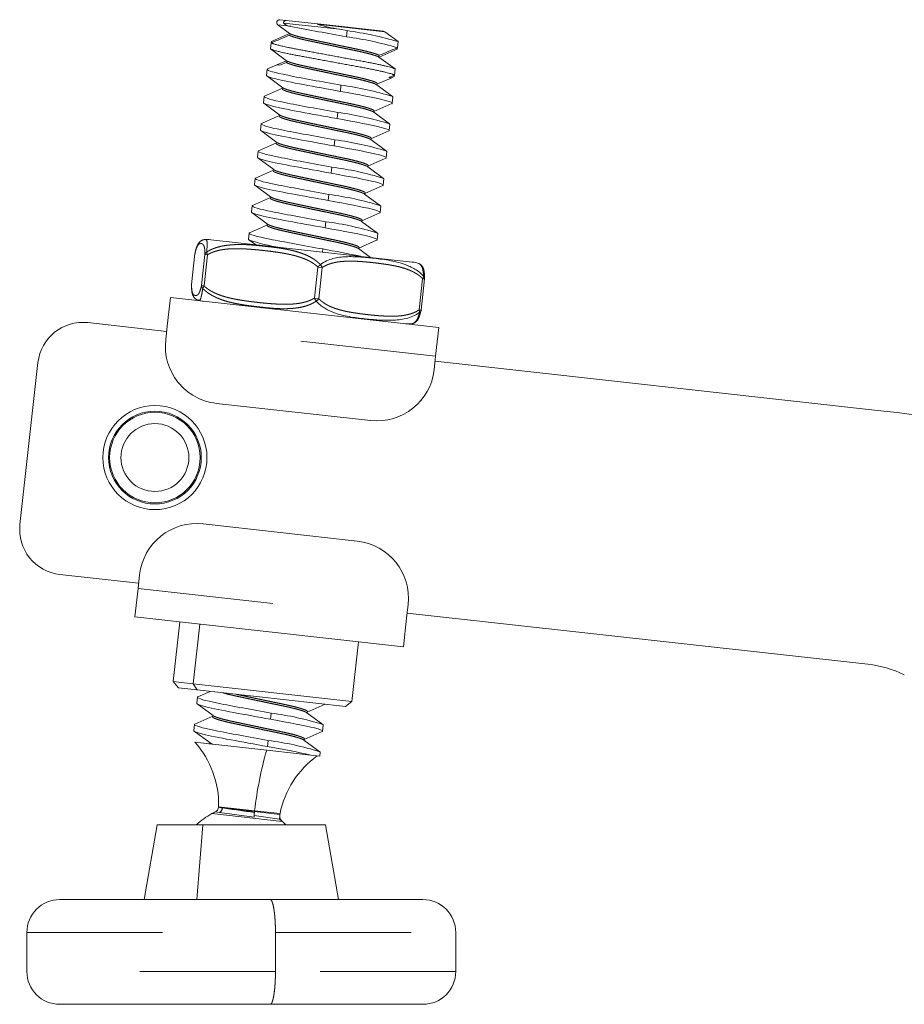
# Model space of a CAD drawing. Header units: millimetres. Extents: x 84 to 331, y 91 to 240.
# Tile 2 of 12: x 84 to 103, y 183 to 204. Entities that reach past the tile are written whole.
import ezdxf

# ---------------------------------------------------------------- set-up
doc = ezdxf.new("R2010")
doc.units = ezdxf.units.MM
doc.header["$MEASUREMENT"] = 0
doc.linetypes.add('DASHEDBIDOT', pattern=[12.4, 3, -3, 0.2, -3, 0.2, -3])
doc.layers.add('Layer0000', color=7, linetype='Continuous', lineweight=20)

msp = doc.modelspace()

# ---------------------------------------------------------------- linework, layer by layer
at = {"layer": 'Layer0000', "color": 7, "linetype": 'Continuous', "lineweight": 20}
for p, q in [((89.364, 204.4), (89.504, 204.384)), ((90.197, 204.307), (89.504, 204.384)), ((89.573, 204.097), (89.174, 203.921)), ((89.319, 204.286), (89.578, 204.094)), ((90.199, 204.307), (91.65, 204.146)), ((90.848, 204.159), (90.68, 204.19)), ((91.976, 203.915), (91.681, 204.133)), ((89.155, 203.753), (89.17, 203.888)), ((89.174, 203.921), (89.17, 203.888)), ((91.961, 203.78), (91.976, 203.915)), ((89.155, 203.754), (89.511, 203.49)), ((91.957, 203.748), (91.558, 203.571)), ((91.957, 203.747), (91.961, 203.78)), ((89.296, 203.401), (89.506, 203.494)), ((89.506, 203.451), (89.364, 203.394)), ((91.909, 203.312), (91.553, 203.575)), ((89.083, 203.305), (89.068, 203.17)), ((89.292, 203.402), (89.092, 203.313)), ((89.364, 203.394), (89.292, 203.402)), ((91.909, 203.312), (91.894, 203.177)), ((89.076, 203.158), (89.428, 202.897)), ((91.507, 202.973), (91.835, 203.119)), ((91.772, 203.126), (91.894, 203.177)), ((91.835, 203.119), (91.772, 203.126)), ((91.89, 203.144), (91.833, 203.119)), ((91.894, 203.177), (91.89, 203.143)), ((89.422, 202.885), (89.025, 202.71)), ((91.855, 202.701), (91.504, 202.961)), ((89.016, 202.701), (89.001, 202.566)), ((91.862, 202.69), (91.847, 202.556)), ((89.009, 202.554), (89.361, 202.294)), ((91.788, 202.098), (91.437, 202.358)), ((91.44, 202.37), (91.836, 202.546)), ((89.355, 202.282), (88.958, 202.107)), ((88.949, 202.098), (88.934, 201.963)), ((88.942, 201.951), (89.294, 201.69)), ((91.373, 201.767), (91.769, 201.942)), ((91.795, 202.087), (91.78, 201.952)), ((91.721, 201.494), (91.37, 201.754)), ((88.882, 201.495), (88.867, 201.36)), ((89.288, 201.679), (88.891, 201.503)), ((91.728, 201.484), (91.713, 201.349)), ((88.875, 201.348), (89.226, 201.087)), ((91.306, 201.164), (91.702, 201.339)), ((89.221, 201.075), (88.824, 200.9)), ((91.654, 200.891), (91.303, 201.151)), ((88.815, 200.891), (88.8, 200.756)), ((91.661, 200.88), (91.646, 200.746)), ((88.808, 200.744), (89.159, 200.484)), ((91.239, 200.56), (91.635, 200.736)), ((89.154, 200.472), (88.757, 200.297)), ((91.587, 200.288), (91.236, 200.548)), ((88.748, 200.288), (88.733, 200.153)), ((91.594, 200.277), (91.579, 200.142)), ((88.741, 200.141), (89.092, 199.881)), ((91.172, 199.957), (91.568, 200.132)), ((89.087, 199.869), (88.69, 199.693)), ((91.52, 199.684), (91.169, 199.944)), ((87.834, 199.539), (89.109, 199.397)), ((88.681, 199.685), (88.666, 199.55)), ((88.674, 199.538), (88.821, 199.429)), ((91.105, 199.354), (91.501, 199.529)), ((91.527, 199.674), (91.512, 199.539)), ((89.109, 199.397), (92.287, 199.044)), ((91.364, 199.147), (91.102, 199.341)), ((87.41, 198.547), (87.487, 199.236)), ((87.489, 199.248), (87.487, 199.236)), ((92.483, 197.984), (92.56, 198.673)), ((92.56, 198.673), (92.56, 198.684)), ((87.41, 198.547), (87.41, 198.536)), ((86.873, 197.627), (86.943, 198.258)), ((86.943, 198.258), (92.876, 197.599)), ((92.481, 197.972), (92.483, 197.984)), ((86.86, 197.513), (85.121, 197.706)), ((86.839, 197.324), (86.873, 197.627)), ((92.876, 197.599), (92.805, 196.968)), ((92.805, 196.968), (92.772, 196.665)), ((84.017, 196.822), (83.619, 193.244)), ((102.567, 195.767), (92.793, 196.853)), ((91.369, 195.543), (87.961, 195.922)), ((87.665, 193.257), (91.073, 192.879)), ((84.502, 192.14), (86.242, 191.947)), ((86.263, 192.135), (86.229, 191.833)), ((86.229, 191.833), (86.159, 191.201)), ((92.162, 191.173), (92.195, 191.476)), ((92.174, 191.288), (102.359, 190.156)), ((86.159, 191.201), (92.091, 190.542)), ((87.153, 191.091), (87.007, 189.775)), ((92.091, 190.542), (92.162, 191.173)), ((91.097, 190.653), (90.951, 189.337)), ((87.007, 189.775), (87.119, 189.635)), ((87.449, 189.726), (87.007, 189.775)), ((87.119, 189.635), (87.533, 189.589)), ((90.951, 189.337), (87.449, 189.726)), ((87.533, 189.589), (90.811, 189.225)), ((87.821, 189.557), (87.55, 189.437)), ((87.541, 189.429), (87.526, 189.294)), ((90.951, 189.337), (90.811, 189.225)), ((87.535, 189.282), (87.886, 189.021)), ((90.313, 188.825), (89.962, 189.085)), ((89.965, 189.097), (90.361, 189.273)), ((90.366, 189.274), (90.362, 189.272)), ((87.88, 189.009), (87.483, 188.834)), ((87.474, 188.825), (87.459, 188.69)), ((87.468, 188.678), (87.819, 188.418)), ((89.898, 188.494), (90.294, 188.67)), ((90.32, 188.814), (90.305, 188.68)), ((89.071, 188.257), (87.486, 188.433)), ((90.246, 188.222), (89.895, 188.482)), ((87.813, 188.406), (87.796, 188.398)), ((89.728, 188.184), (89.071, 188.257)), ((90.253, 188.211), (90.244, 188.126)), ((90.049, 188.148), (89.728, 188.184)), ((90.049, 188.148), (90.244, 188.126)), ((88.009, 187.007), (88.009, 186.999)), ((88.795, 186.811), (89.351, 186.734)), ((89.351, 186.734), (89.359, 186.803)), ((89.363, 186.84), (89.359, 186.803)), ((89.363, 186.84), (89.366, 186.856)), ((89.403, 186.693), (89.416, 186.682)), ((86.361, 184.955), (86.652, 186.606)), ((87.657, 186.606), (86.652, 186.606)), ((90.368, 186.606), (87.657, 186.606)), ((90.66, 184.955), (90.368, 186.606)), ((89.15, 184.955), (84.497, 184.955)), ((92.524, 184.955), (89.15, 184.955)), ((83.771, 184.229), (83.771, 183.368)), ((93.25, 184.229), (93.25, 183.368)), ((84.497, 182.642), (89.15, 182.642)), ((89.15, 182.642), (92.524, 182.642))]:
    msp.add_line(p, q, dxfattribs=at)
at = {"layer": 'Layer0000', "color": 251, "linetype": 'DASHEDBIDOT', "lineweight": 5, "true_color": 0x606060}
for p, q in [((90.68, 204.19), (89.442, 204.327)), ((89.604, 204.254), (89.319, 204.286)), ((90.19, 204.299), (91.681, 204.134)), ((90.833, 204.024), (90.848, 204.159)), ((90.713, 202.952), (90.699, 202.817)), ((90.646, 202.349), (90.631, 202.214)), ((90.579, 201.746), (90.564, 201.611)), ((90.512, 201.142), (90.497, 201.008)), ((90.445, 200.539), (90.43, 200.404)), ((90.378, 199.936), (90.363, 199.801)), ((90.311, 199.333), (90.304, 199.265)), ((87.487, 199.236), (87.41, 198.547)), ((87.489, 199.248), (87.487, 199.236)), ((87.631, 198.523), (87.708, 199.212)), ((87.763, 199.206), (87.687, 198.517)), ((87.708, 199.212), (87.763, 199.206)), ((90.126, 198.246), (90.202, 198.935)), ((90.299, 198.924), (90.202, 198.935)), ((90.299, 198.924), (90.223, 198.235)), ((92.441, 197.988), (92.518, 198.677)), ((92.56, 198.673), (92.518, 198.677)), ((87.41, 198.547), (87.41, 198.536)), ((87.631, 198.523), (87.687, 198.517)), ((90.126, 198.246), (90.223, 198.235)), ((92.441, 197.988), (92.483, 197.984)), ((92.805, 196.968), (86.873, 197.627)), ((86.229, 191.833), (92.162, 191.173)), ((87.596, 191.042), (87.449, 189.726)), ((87.449, 189.726), (87.533, 189.589)), ((89.172, 189.076), (89.157, 188.941)), ((89.105, 188.473), (89.09, 188.338)), ((88.805, 186.918), (88.009, 187.007)), ((88.094, 186.981), (88.803, 186.903)), ((88.805, 186.918), (88.803, 186.903)), ((89.366, 186.856), (88.805, 186.918)), ((87.859, 186.855), (89.416, 186.682)), ((88.029, 186.881), (87.936, 186.893)), ((88.796, 186.776), (88.029, 186.881)), ((88.8, 186.882), (88.803, 186.903)), ((88.803, 186.903), (89.363, 186.84)), ((87.657, 186.606), (87.524, 184.955)), ((83.771, 184.229), (89.265, 184.229)), ((89.265, 183.368), (89.265, 184.229)), ((89.265, 184.229), (93.25, 184.229)), ((89.265, 183.368), (83.771, 183.368)), ((93.25, 183.368), (89.265, 183.368))]:
    msp.add_line(p, q, dxfattribs=at)
at = {"layer": 'Layer0000', "color": 7, "linetype": 'Continuous', "lineweight": 20}
for radius in [1.15, 1.025, 1, 0.75]:
    msp.add_circle((86.601, 194.724), radius, dxfattribs=at)
for centre, radius, start, end in [((89.356, 204.337), 0.0634, 83.2331, 233.8215), ((89.502, 204.325), 0.0596, 88.1791, 177.6385), ((89.616, 204.496), 0.243, 224.1707, 267.18), ((89.565, 204.075), 0.0223, 292.1693, 55.1503), ((101.283, 263.274), 60.165, 258.80699, 259.99706), ((90.211, 204.284), 0.0261, 118.0538, 144.0012), ((91.118, 207.297), 3.138, 252.7958, 261.9748), ((89.731, 196.253), 7.984, 73.6699, 81.9601), ((91.642, 204.082), 0.0639, 53.4872, 83.6592), ((110.203, 153.411), 54.684, 112.1632, 112.62), ((89.774, 196.393), 7.704, 73.5083, 82.1005), ((69.062, 258.675), 59.479, 292.22259, 292.64278), ((89.498, 203.472), 0.0223, 292.1568, 55.1628), ((91.566, 203.593), 0.0223, 112.1676, 235.1521), ((89.096, 203.3), 0.0138, 106.4028, 163.1778), ((89.083, 203.17), 0.0154, 186.177, 243.3811), ((89.411, 202.895), 0.0142, 316.1343, 19.7857), ((89.849, 196.314), 6.695, 72.5625, 82.5784), ((91.518, 202.966), 0.0134, 139.0629, 209.1276), ((89.029, 202.697), 0.0138, 106.4028, 163.1778), ((91.848, 202.689), 0.014, 4.6252, 60.9252), ((89.016, 202.567), 0.0154, 186.177, 243.3811), ((91.451, 202.362), 0.0134, 139.0629, 209.1276), ((91.833, 202.559), 0.0154, 283.8801, 341.119), ((89.344, 202.291), 0.0142, 316.1344, 19.7857), ((89.782, 195.71), 6.695, 72.5625, 82.5784), ((88.949, 201.964), 0.0154, 186.177, 243.3811), ((88.962, 202.093), 0.0138, 106.4028, 163.1778), ((91.766, 201.956), 0.0154, 283.8801, 341.119), ((91.781, 202.085), 0.014, 4.6252, 60.9252), ((89.715, 195.107), 6.695, 72.5625, 82.5784), ((91.384, 201.759), 0.0134, 139.0629, 209.1276), ((88.895, 201.49), 0.0138, 106.4028, 163.1778), ((89.277, 201.688), 0.0142, 316.1343, 19.7857), ((91.714, 201.482), 0.014, 4.6252, 60.9252), ((88.882, 201.36), 0.0154, 186.177, 243.3811), ((91.699, 201.353), 0.0154, 283.8801, 341.119), ((89.21, 201.085), 0.0142, 316.1344, 19.7857), ((89.648, 194.504), 6.695, 72.5625, 82.5784), ((91.317, 201.156), 0.0134, 139.0629, 209.1276), ((88.828, 200.887), 0.0138, 106.4028, 163.1778), ((91.647, 200.879), 0.014, 4.6252, 60.9252), ((88.815, 200.757), 0.0154, 186.177, 243.3811), ((91.631, 200.749), 0.0154, 283.8801, 341.119), ((89.143, 200.481), 0.0142, 316.1343, 19.7857), ((89.581, 193.9), 6.695, 72.5625, 82.5784), ((91.25, 200.552), 0.0134, 139.0629, 209.1276), ((88.761, 200.283), 0.0138, 106.4028, 163.1778), ((91.58, 200.275), 0.014, 4.6252, 60.9252), ((88.748, 200.154), 0.0154, 186.177, 243.3811), ((91.183, 199.949), 0.0134, 139.0629, 209.1276), ((91.564, 200.146), 0.0154, 283.8801, 341.119), ((89.076, 199.878), 0.0142, 316.1344, 19.7857), ((89.514, 193.297), 6.695, 72.5625, 82.5784), ((87.759, 198.857), 0.686, 83.6598, 95.3246), ((88.681, 199.55), 0.0154, 186.177, 243.3811), ((89.819, 202.743), 3.405, 250.3485, 262.3103), ((88.694, 199.68), 0.0138, 106.4028, 163.1778), ((91.497, 199.543), 0.0154, 283.8801, 341.119), ((91.513, 199.672), 0.014, 4.6252, 60.9252), ((86.65, 178.154), 21.493, 77.9204, 80.1929), ((91.116, 199.346), 0.0134, 139.0629, 209.1276), ((92.211, 198.363), 0.686, 71.995, 83.6598), ((87.759, 198.857), 0.686, 251.995, 263.6598), ((85.01, 196.712), 1, 83.6599, 173.6598), ((92.211, 198.363), 0.686, 263.6598, 275.3246), ((88.102, 197.184), 1.27, 173.6598, 263.6598), ((91.51, 196.805), 1.27, 263.6598, 353.6598), ((97.046, 146.073), 50, 79.6599, 83.6599), ((84.613, 193.134), 1, 173.6598, 263.6599), ((87.525, 191.995), 1.27, 83.6598, 173.6598), ((90.933, 191.616), 1.27, 353.6598, 83.6598), ((102.083, 187.671), 2.5, 64.4286, 83.6599), ((87.554, 189.424), 0.0138, 106.4028, 163.1778), ((87.541, 189.294), 0.0154, 186.177, 243.3811), ((89.976, 189.09), 0.0134, 139.0629, 209.1276), ((87.869, 189.019), 0.0142, 316.1344, 19.7857), ((88.307, 182.438), 6.695, 72.5625, 82.5784), ((87.474, 188.691), 0.0154, 186.177, 243.3811), ((87.487, 188.821), 0.0138, 106.4028, 163.1778), ((90.291, 188.683), 0.0154, 283.8801, 341.119), ((90.306, 188.813), 0.014, 4.6252, 60.9252), ((85.933, 187.054), 2.077, 358.6863, 41.5793), ((88.242, 181.841), 6.688, 72.5589, 82.5852), ((89.909, 188.486), 0.0134, 139.0629, 209.1277), ((87.803, 188.415), 0.0139, 315.619, 21.1599), ((86.254, 171.51), 17.065, 77.1496, 80.4342), ((90.239, 188.209), 0.0139, 4.6637, 61.0532), ((91.402, 186.447), 2.077, 125.7404, 168.6334), ((87.884, 187.007), 0.125, 294.429, 356.1746), ((88.51, 185.628), 1.39, 117.9613, 135.2617), ((88.51, 185.628), 1.39, 114.4206, 117.9613), ((89.245, 186.811), 0.45, 170.9576, 184.4518), ((88.51, 185.628), 1.39, 50.0427, 52.7627), ((89.483, 186.789), 0.125, 173.6598, 230.0427), ((88.51, 185.628), 1.39, 44.7383, 49.3584), ((84.497, 184.229), 0.726, 90, 180), ((92.524, 184.229), 0.726, 0, 90), ((84.497, 183.368), 0.726, 180, 270), ((92.524, 183.368), 0.726, 270, 360)]:
    msp.add_arc(centre, radius, start, end, dxfattribs=at)
at = {"layer": 'Layer0000', "color": 251, "linetype": 'DASHEDBIDOT', "lineweight": 5, "true_color": 0x606060}
for centre, radius, start, end in [((89.095, 199.264), 0.134, 84.0326, 108.4059), ((87.786, 199.196), 0.0798, 119.6801, 168.7895), ((87.892, 199.274), 0.146, 183.1633, 207.8591), ((90.408, 198.775), 0.26, 125.4156, 142.0596), ((90.115, 198.844), 0.201, 23.2442, 45.005), ((92.441, 198.74), 0.099, 320.7941, 356.0136), ((92.489, 198.683), 0.0719, 1.2574, 44.3846), ((87.711, 198.521), 0.0798, 178.5302, 227.6395), ((87.798, 198.422), 0.146, 139.4923, 164.1246), ((90.362, 198.357), 0.261, 205.2782, 221.886), ((90.06, 198.353), 0.201, 302.3147, 324.0755), ((88.973, 198.168), 0.134, 238.9138, 263.287), ((92.353, 197.944), 0.099, 351.3061, 26.5255), ((92.412, 197.989), 0.0719, 302.9354, 346.0531), ((87.82, 188.389), 0.0187, 111.9239, 151.2998), ((87.962, 188.637), 0.262, 236.8323, 250.9593), ((97.079, 185.967), 8.329, 164.042, 173.4405), ((87.964, 186.994), 0.13, 299.6874, 354.4527), ((125.253, 448.084), 263.734, 261.90041, 262.0554)]:
    msp.add_arc(centre, radius, start, end, dxfattribs=at)
for points, weights, degree, knots in [([(91.558, 203.614), (91.444, 203.672), (90.999, 203.764), (90.463, 203.874), (89.98, 203.979), (89.667, 204.046), (89.578, 204.094)], [0.965538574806, 0.886334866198, 1, 0.866025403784, 1, 0.908826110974, 0.941745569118], 2, [0.503691, 0.503691, 0.503691, 0.506410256, 0.506410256, 0.509615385, 0.509615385, 0.511796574, 0.511796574, 0.511796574]), ([(89.573, 204.055), (89.662, 204.007), (89.976, 203.94), (90.459, 203.835), (90.995, 203.725), (91.439, 203.633), (91.553, 203.575)], [0.941745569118, 0.908826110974, 1, 0.866025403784, 1, 0.886334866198, 0.965538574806], 2, [0.021232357, 0.021232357, 0.021232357, 0.023413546, 0.023413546, 0.026618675, 0.026618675, 0.029337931, 0.029337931, 0.029337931]), ([(89.506, 203.451), (89.595, 203.404), (89.909, 203.336), (90.392, 203.232), (90.928, 203.121), (91.427, 203.019), (91.504, 202.961)], [0.941745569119, 0.908826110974, 1, 0.866025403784, 1, 0.874193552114, 0.984659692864], 2, [0.040463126, 0.040463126, 0.040463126, 0.042644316, 0.042644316, 0.045849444, 0.045849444, 0.048859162, 0.048859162, 0.048859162]), ([(91.508, 202.974), (91.524, 202.983), (91.515, 202.994), (91.468, 203.05), (90.932, 203.16), (90.396, 203.271), (89.913, 203.375), (89.6, 203.443), (89.511, 203.49)], [0.954781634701, 0.97119963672, 1, 0.866025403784, 1, 0.866025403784, 1, 0.908826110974, 0.941745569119], 2, [0.483285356, 0.483285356, 0.483285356, 0.483974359, 0.483974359, 0.487179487, 0.487179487, 0.490384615, 0.490384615, 0.492565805, 0.492565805, 0.492565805]), ([(89.422, 202.885), (89.419, 202.884), (89.417, 202.882), (89.358, 202.838), (89.842, 202.733), (90.325, 202.628), (90.861, 202.518), (91.36, 202.415), (91.437, 202.358)], [0.989377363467, 0.994459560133, 1, 0.866025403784, 1, 0.866025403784, 1, 0.87419354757, 0.984659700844], 2, [0.05853741, 0.05853741, 0.05853741, 0.058669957, 0.058669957, 0.061875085, 0.061875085, 0.065080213, 0.065080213, 0.068089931, 0.068089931, 0.068089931]), ([(91.441, 202.371), (91.457, 202.38), (91.448, 202.39), (91.401, 202.447), (90.865, 202.557), (90.329, 202.667), (89.846, 202.772), (89.493, 202.848), (89.428, 202.897)], [0.954781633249, 0.971199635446, 1, 0.866025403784, 1, 0.866025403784, 1, 0.898440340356, 0.950855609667], 2, [0.464054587, 0.464054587, 0.464054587, 0.46474359, 0.46474359, 0.467948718, 0.467948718, 0.471153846, 0.471153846, 0.473583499, 0.473583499, 0.473583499]), ([(89.355, 202.282), (89.352, 202.28), (89.349, 202.279), (89.291, 202.234), (89.775, 202.13), (90.258, 202.025), (90.794, 201.915), (91.292, 201.812), (91.37, 201.754)], [0.989377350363, 0.99445955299, 1, 0.866025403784, 1, 0.866025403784, 1, 0.874193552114, 0.984659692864], 2, [0.07776818, 0.07776818, 0.07776818, 0.077900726, 0.077900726, 0.081105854, 0.081105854, 0.084310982, 0.084310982, 0.087320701, 0.087320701, 0.087320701]), ([(91.374, 201.767), (91.39, 201.776), (91.381, 201.787), (91.334, 201.843), (90.798, 201.954), (90.262, 202.064), (89.779, 202.169), (89.426, 202.245), (89.361, 202.294)], [0.954781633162, 0.97119963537, 1, 0.866025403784, 1, 0.866025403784, 1, 0.89844032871, 0.950855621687], 2, [0.444823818, 0.444823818, 0.444823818, 0.445512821, 0.445512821, 0.448717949, 0.448717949, 0.451923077, 0.451923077, 0.45435273, 0.45435273, 0.45435273]), ([(89.288, 201.679), (89.285, 201.677), (89.282, 201.675), (89.224, 201.631), (89.708, 201.526), (90.191, 201.422), (90.727, 201.311), (91.225, 201.209), (91.303, 201.151)], [0.989377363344, 0.994459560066, 1, 0.866025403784, 1, 0.866025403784, 1, 0.87419354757, 0.984659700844], 2, [0.096998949, 0.096998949, 0.096998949, 0.097131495, 0.097131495, 0.100336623, 0.100336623, 0.103541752, 0.103541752, 0.10655147, 0.10655147, 0.10655147]), ([(91.307, 201.164), (91.323, 201.173), (91.314, 201.184), (91.267, 201.24), (90.731, 201.35), (90.195, 201.461), (89.712, 201.565), (89.359, 201.642), (89.294, 201.69)], [0.954781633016, 0.971199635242, 1, 0.866025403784, 1, 0.866025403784, 1, 0.898440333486, 0.950855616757], 2, [0.425593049, 0.425593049, 0.425593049, 0.426282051, 0.426282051, 0.429487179, 0.429487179, 0.432692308, 0.432692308, 0.43512196, 0.43512196, 0.43512196]), ([(89.22, 201.075), (89.217, 201.074), (89.215, 201.072), (89.157, 201.028), (89.641, 200.923), (90.124, 200.819), (90.66, 200.708), (91.158, 200.605), (91.236, 200.548)], [0.989377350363, 0.99445955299, 1, 0.866025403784, 1, 0.866025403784, 1, 0.874193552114, 0.984659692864], 2, [0.116229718, 0.116229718, 0.116229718, 0.116362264, 0.116362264, 0.119567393, 0.119567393, 0.122772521, 0.122772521, 0.125782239, 0.125782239, 0.125782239]), ([(91.24, 200.561), (91.256, 200.57), (91.247, 200.581), (91.2, 200.637), (90.664, 200.747), (90.128, 200.858), (89.645, 200.962), (89.292, 201.039), (89.226, 201.087)], [0.954781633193, 0.971199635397, 1, 0.866025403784, 1, 0.866025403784, 1, 0.898440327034, 0.950855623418], 2, [0.406362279, 0.406362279, 0.406362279, 0.407051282, 0.407051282, 0.41025641, 0.41025641, 0.413461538, 0.413461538, 0.415891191, 0.415891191, 0.415891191]), ([(89.153, 200.472), (89.15, 200.47), (89.148, 200.469), (89.09, 200.424), (89.574, 200.32), (90.057, 200.215), (90.593, 200.105), (91.091, 200.002), (91.169, 199.944)], [0.989377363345, 0.994459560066, 1, 0.866025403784, 1, 0.866025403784, 1, 0.874193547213, 0.984659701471], 2, [0.135460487, 0.135460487, 0.135460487, 0.135593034, 0.135593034, 0.138798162, 0.138798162, 0.14200329, 0.14200329, 0.145013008, 0.145013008, 0.145013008]), ([(91.173, 199.958), (91.189, 199.966), (91.18, 199.977), (91.133, 200.033), (90.597, 200.144), (90.061, 200.254), (89.578, 200.359), (89.225, 200.435), (89.159, 200.484)], [0.954781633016, 0.971199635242, 1, 0.866025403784, 1, 0.866025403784, 1, 0.898440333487, 0.950855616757], 2, [0.38713151, 0.38713151, 0.38713151, 0.387820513, 0.387820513, 0.391025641, 0.391025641, 0.394230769, 0.394230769, 0.396660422, 0.396660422, 0.396660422]), ([(89.086, 199.869), (89.083, 199.867), (89.081, 199.866), (89.023, 199.821), (89.507, 199.717), (89.99, 199.612), (90.526, 199.501), (91.024, 199.399), (91.102, 199.341)], [0.989377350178, 0.99445955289, 1, 0.866025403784, 1, 0.866025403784, 1, 0.874193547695, 0.984659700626], 2, [0.154691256, 0.154691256, 0.154691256, 0.154823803, 0.154823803, 0.158028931, 0.158028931, 0.161234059, 0.161234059, 0.164243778, 0.164243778, 0.164243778]), ([(91.106, 199.354), (91.122, 199.363), (91.113, 199.374), (91.066, 199.43), (90.53, 199.541), (89.994, 199.651), (89.511, 199.756), (89.158, 199.832), (89.092, 199.881)], [0.954781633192, 0.971199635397, 1, 0.866025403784, 1, 0.866025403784, 1, 0.898440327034, 0.950855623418], 2, [0.367900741, 0.367900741, 0.367900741, 0.368589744, 0.368589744, 0.371794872, 0.371794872, 0.375, 0.375, 0.377429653, 0.377429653, 0.377429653]), ([(89.053, 199.391), (88.79, 199.42), (88.362, 199.465), (87.903, 199.366), (87.747, 199.266)], [0.99999999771, 0.99999999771, 0.999999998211, 0.999999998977, 0.999999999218], 3, [0.008832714, 0.008832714, 0.008832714, 0.008832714, 0.010570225, 0.011614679, 0.011614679, 0.011614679, 0.011614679]), ([(90.257, 198.987), (90.135, 199.116), (89.736, 199.312), (89.316, 199.362), (89.053, 199.391)], [0.999999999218, 0.999999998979, 0.999999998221, 0.99999999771, 0.99999999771], 3, [0.006044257, 0.006044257, 0.006044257, 0.006044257, 0.007088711, 0.008832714, 0.008832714, 0.008832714, 0.008832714]), ([(87.487, 199.236), (87.487, 199.236), (87.487, 199.236), (87.487, 199.236), (87.487, 199.236), (87.695, 199.213), (87.487, 199.236)], [0.879268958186, 0.871487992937, 0.875128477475, 0.879268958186, 0.879268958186, 0.879268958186, 0.879268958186], 3, [0.00000034, 0.00000034, 0.00000034, 0.00000034, 0.01265103, 0.01265103, 0.01265103, 0.01297957, 0.01297957, 0.01297957, 0.01297957]), ([(87.41, 198.547), (87.41, 198.547), (87.41, 198.547), (87.41, 198.547), (87.618, 198.524), (87.41, 198.547), (87.41, 198.547)], [0.868347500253, 0.875128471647, 0.871487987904, 0.868347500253, 0.868347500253, 0.868347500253, 0.868347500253], 3, [0.15789034, 0.15789034, 0.15789034, 0.15789034, 0.17054103, 0.17054103, 0.17054103, 0.17086956, 0.17086956, 0.17086956, 0.17086956]), ([(87.657, 198.462), (87.722, 198.396), (87.969, 198.226), (88.4, 198.115), (88.746, 198.07), (88.904, 198.053)], [0.999999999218, 0.999999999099, 0.999999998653, 0.999999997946, 0.99999999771, 0.99999999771], 3, [0.006046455, 0.006046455, 0.006046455, 0.006046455, 0.006568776, 0.007787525, 0.008835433, 0.008835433, 0.008835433, 0.008835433]), ([(88.904, 198.053), (89.167, 198.023), (89.582, 197.98), (90.019, 198.082), (90.168, 198.183)], [0.99999999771, 0.99999999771, 0.999999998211, 0.999999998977, 0.999999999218], 3, [0.008835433, 0.008835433, 0.008835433, 0.008835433, 0.010573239, 0.011617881, 0.011617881, 0.011617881, 0.011617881]), ([(88.102, 189.526), (88.208, 189.495), (88.367, 189.46), (88.85, 189.356), (89.386, 189.245), (89.885, 189.143), (89.962, 189.085)], [0.938151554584, 0.951566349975, 1, 0.866025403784, 1, 0.87419354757, 0.984659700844], 2, [0.48379331, 0.48379331, 0.48379331, 0.484952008, 0.484952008, 0.488157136, 0.488157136, 0.491166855, 0.491166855, 0.491166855]), ([(89.966, 189.098), (89.982, 189.107), (89.973, 189.118), (89.927, 189.174), (89.391, 189.284), (88.88, 189.39), (88.406, 189.492)], [0.954781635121, 0.971199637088, 1, 0.866025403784, 1, 0.871476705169, 0.989541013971], 2, [0.040977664, 0.040977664, 0.040977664, 0.041666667, 0.041666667, 0.044871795, 0.044871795, 0.047946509, 0.047946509, 0.047946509]), ([(87.88, 189.009), (87.877, 189.008), (87.875, 189.006), (87.817, 188.962), (88.3, 188.857), (88.783, 188.752), (89.319, 188.642), (89.818, 188.539), (89.895, 188.482)], [0.989377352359, 0.994459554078, 1, 0.866025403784, 1, 0.866025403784, 1, 0.874193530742, 0.984659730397], 2, [0.500845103, 0.500845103, 0.500845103, 0.500977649, 0.500977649, 0.504182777, 0.504182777, 0.507387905, 0.507387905, 0.510397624, 0.510397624, 0.510397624]), ([(89.899, 188.495), (89.915, 188.504), (89.906, 188.514), (89.859, 188.571), (89.324, 188.681), (88.788, 188.791), (88.304, 188.896), (87.951, 188.973), (87.886, 189.021)], [0.954781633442, 0.971199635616, 1, 0.866025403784, 1, 0.866025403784, 1, 0.898440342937, 0.950855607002], 2, [0.021746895, 0.021746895, 0.021746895, 0.022435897, 0.022435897, 0.025641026, 0.025641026, 0.028846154, 0.028846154, 0.031275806, 0.031275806, 0.031275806])]:
    msp.add_rational_spline(points, weights, degree=degree, knots=knots, dxfattribs=at)
at = {"layer": 'Layer0000', "color": 7, "linetype": 'Continuous', "lineweight": 20}
for points, weights, knots in [([(89.17, 203.889), (89.268, 203.837), (89.738, 203.749), (90.397, 203.625), (91.128, 203.492), (91.785, 203.374), (91.909, 203.312)], [0.948693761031, 0.900602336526, 1, 0.866025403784, 1, 0.877878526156, 0.978391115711], [0.028541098, 0.028541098, 0.028541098, 0.030919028, 0.030919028, 0.034124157, 0.034124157, 0.037045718, 0.037045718, 0.037045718]), ([(91.894, 203.177), (91.77, 203.239), (91.113, 203.358), (90.383, 203.49), (89.723, 203.614), (89.253, 203.702), (89.155, 203.754)], [0.978390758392, 0.877878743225, 1, 0.866025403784, 1, 0.900605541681, 0.948690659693], [0.484257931, 0.484257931, 0.484257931, 0.487179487, 0.487179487, 0.490384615, 0.490384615, 0.492762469, 0.492762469, 0.492762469])]:
    msp.add_rational_spline(points, weights, degree=2, knots=knots, dxfattribs=at)
for points, degree, knots in [([(90.713, 202.952), (90.291, 203.029), (89.858, 203.107), (89.243, 203.231), (89.08, 203.277), (89.083, 203.304)], 3, [0, 0, 0, 0, 0.2879669, 0.2879669, 0.5558109, 0.5558109, 0.5558109, 0.5558109]), ([(89.076, 203.156), (89.098, 203.14), (89.163, 203.119), (89.564, 203.019), (90.141, 202.919), (90.699, 202.817)], 3, [0.4817844, 0.4817844, 0.4817844, 0.4817844, 0.6200505, 0.6200505, 1, 1, 1, 1]), ([(90.699, 202.817), (91.109, 202.742), (91.465, 202.677), (91.79, 202.593), (91.849, 202.57), (91.847, 202.554)], 3, [0, 0, 0, 0, 0.2789295, 0.2789295, 0.4438643, 0.4438643, 0.4438643, 0.4438643]), ([(90.646, 202.349), (90.224, 202.426), (89.791, 202.504), (89.176, 202.627), (89.013, 202.674), (89.016, 202.701)], 3, [0, 0, 0, 0, 0.2879669, 0.2879669, 0.5558109, 0.5558109, 0.5558109, 0.5558109]), ([(89.009, 202.553), (89.031, 202.537), (89.096, 202.516), (89.497, 202.416), (90.074, 202.316), (90.631, 202.214)], 3, [0.4817844, 0.4817844, 0.4817844, 0.4817844, 0.6200505, 0.6200505, 1, 1, 1, 1]), ([(90.631, 202.214), (91.042, 202.139), (91.398, 202.074), (91.723, 201.99), (91.782, 201.967), (91.78, 201.951)], 3, [0, 0, 0, 0, 0.2789295, 0.2789295, 0.4438643, 0.4438643, 0.4438643, 0.4438643]), ([(88.942, 201.95), (88.964, 201.934), (89.029, 201.913), (89.43, 201.812), (90.007, 201.713), (90.564, 201.611)], 3, [0.4817844, 0.4817844, 0.4817844, 0.4817844, 0.6200505, 0.6200505, 1, 1, 1, 1]), ([(90.579, 201.746), (90.157, 201.823), (89.724, 201.9), (89.109, 202.024), (88.946, 202.07), (88.949, 202.097)], 3, [0, 0, 0, 0, 0.2879669, 0.2879669, 0.5558109, 0.5558109, 0.5558109, 0.5558109]), ([(90.512, 201.142), (90.09, 201.22), (89.657, 201.297), (89.042, 201.421), (88.879, 201.467), (88.882, 201.494)], 3, [0, 0, 0, 0, 0.2879669, 0.2879669, 0.5558109, 0.5558109, 0.5558109, 0.5558109]), ([(90.564, 201.611), (90.975, 201.536), (91.331, 201.471), (91.656, 201.387), (91.715, 201.364), (91.713, 201.348)], 3, [0, 0, 0, 0, 0.2789295, 0.2789295, 0.4438643, 0.4438643, 0.4438643, 0.4438643]), ([(88.875, 201.347), (88.897, 201.331), (88.962, 201.31), (89.363, 201.209), (89.939, 201.109), (90.497, 201.008)], 3, [0.4817844, 0.4817844, 0.4817844, 0.4817844, 0.6200505, 0.6200505, 1, 1, 1, 1]), ([(90.445, 200.539), (90.023, 200.616), (89.59, 200.694), (88.975, 200.818), (88.812, 200.864), (88.815, 200.891)], 3, [0, 0, 0, 0, 0.2879669, 0.2879669, 0.5558109, 0.5558109, 0.5558109, 0.5558109]), ([(90.497, 201.008), (90.908, 200.932), (91.264, 200.867), (91.589, 200.783), (91.648, 200.76), (91.646, 200.744)], 3, [0, 0, 0, 0, 0.2789295, 0.2789295, 0.4438643, 0.4438643, 0.4438643, 0.4438643]), ([(88.808, 200.743), (88.83, 200.727), (88.895, 200.706), (89.296, 200.606), (89.872, 200.506), (90.43, 200.404)], 3, [0.4817844, 0.4817844, 0.4817844, 0.4817844, 0.6200505, 0.6200505, 1, 1, 1, 1]), ([(90.43, 200.404), (90.841, 200.329), (91.197, 200.264), (91.522, 200.18), (91.581, 200.157), (91.579, 200.141)], 3, [0, 0, 0, 0, 0.2789295, 0.2789295, 0.4438643, 0.4438643, 0.4438643, 0.4438643]), ([(90.378, 199.936), (89.956, 200.013), (89.523, 200.09), (88.908, 200.214), (88.745, 200.261), (88.748, 200.287)], 3, [0, 0, 0, 0, 0.2879669, 0.2879669, 0.5558109, 0.5558109, 0.5558109, 0.5558109]), ([(88.741, 200.14), (88.763, 200.124), (88.828, 200.103), (89.229, 200.002), (89.805, 199.903), (90.363, 199.801)], 3, [0.4817844, 0.4817844, 0.4817844, 0.4817844, 0.6200505, 0.6200505, 1, 1, 1, 1]), ([(90.363, 199.801), (90.774, 199.726), (91.13, 199.661), (91.454, 199.577), (91.514, 199.554), (91.512, 199.538)], 3, [0, 0, 0, 0, 0.2789295, 0.2789295, 0.4438643, 0.4438643, 0.4438643, 0.4438643]), ([(87.695, 199.54), (87.664, 199.538), (87.584, 199.493), (87.533, 199.402), (87.501, 199.3), (87.489, 199.248)], 2, [0, 0, 0, 0.252279, 0.588673, 0.851683, 1, 1, 1]), ([(90.311, 199.333), (89.889, 199.41), (89.456, 199.487), (88.841, 199.611), (88.678, 199.657), (88.681, 199.684)], 3, [0, 0, 0, 0, 0.2879669, 0.2879669, 0.5558109, 0.5558109, 0.5558109, 0.5558109]), ([(92.56, 198.684), (92.56, 198.738), (92.551, 198.845), (92.521, 198.945), (92.453, 199.006), (92.423, 199.015)], 2, [0, 0, 0, 0.148317, 0.411327, 0.747721, 1, 1, 1]), ([(87.41, 198.536), (87.41, 198.479), (87.419, 198.374), (87.446, 198.284), (87.511, 198.215), (87.547, 198.205)], 2, [0, 0, 0, 0.1568686, 0.4092616, 0.6999498, 1, 1, 1]), ([(92.275, 197.68), (92.312, 197.682), (92.39, 197.735), (92.436, 197.817), (92.468, 197.917), (92.481, 197.972)], 2, [0, 0, 0, 0.3000501, 0.5907384, 0.8431314, 1, 1, 1]), ([(89.172, 189.076), (88.749, 189.153), (88.316, 189.231), (87.702, 189.355), (87.538, 189.401), (87.541, 189.428)], 3, [0, 0, 0, 0, 0.2879669, 0.2879669, 0.5558109, 0.5558109, 0.5558109, 0.5558109]), ([(87.534, 189.281), (87.556, 189.264), (87.621, 189.243), (88.022, 189.143), (88.599, 189.043), (89.157, 188.941)], 3, [0.4817844, 0.4817844, 0.4817844, 0.4817844, 0.6200505, 0.6200505, 1, 1, 1, 1]), ([(89.157, 188.941), (89.568, 188.866), (89.924, 188.801), (90.248, 188.717), (90.307, 188.694), (90.305, 188.678)], 3, [0, 0, 0, 0, 0.2789295, 0.2789295, 0.4438643, 0.4438643, 0.4438643, 0.4438643]), ([(87.467, 188.677), (87.489, 188.661), (87.554, 188.64), (87.955, 188.54), (88.532, 188.44), (89.09, 188.338)], 3, [0.4817844, 0.4817844, 0.4817844, 0.4817844, 0.6200505, 0.6200505, 1, 1, 1, 1]), ([(89.105, 188.473), (88.682, 188.55), (88.249, 188.628), (87.635, 188.751), (87.471, 188.798), (87.474, 188.825)], 3, [0, 0, 0, 0, 0.2879669, 0.2879669, 0.5558109, 0.5558109, 0.5558109, 0.5558109])]:
    msp.add_open_spline(points, degree=degree, knots=knots, dxfattribs=at)
at = {"layer": 'Layer0000', "color": 251, "linetype": 'DASHEDBIDOT', "lineweight": 5, "true_color": 0x606060}
for points, degree, knots in [([(87.747, 199.266), (87.758, 199.418), (87.757, 199.543), (87.724, 199.543), (87.695, 199.54)], 3, [0.006239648, 0.006239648, 0.006239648, 0.006239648, 0.007620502, 0.009386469, 0.009386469, 0.009386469, 0.009386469]), ([(87.708, 199.212), (87.707, 199.299), (87.69, 199.395), (87.666, 199.436), (87.624, 199.459), (87.577, 199.446), (87.545, 199.412), (87.507, 199.322), (87.487, 199.236)], 2, [0, 0, 0, 0.125, 0.25, 0.375, 0.625, 0.75, 0.875, 1, 1, 1]), ([(90.202, 198.935), (90.098, 199.034), (89.931, 199.105), (89.803, 199.16), (89.632, 199.201), (89.499, 199.232), (89.322, 199.259), (89.181, 199.28), (88.839, 199.318), (88.697, 199.328), (88.52, 199.341), (88.384, 199.34), (88.208, 199.339), (88.07, 199.314), (87.889, 199.281), (87.763, 199.206)], 2, [0, 0, 0, 0.125, 0.125, 0.25, 0.25, 0.375, 0.375, 0.5, 0.625, 0.625, 0.75, 0.75, 0.875, 0.875, 1, 1, 1]), ([(92.54, 198.733), (92.423, 198.861), (92.035, 199.057), (91.445, 199.132), (90.833, 199.186), (90.435, 199.122), (90.257, 198.987)], 3, [0.006239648, 0.006239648, 0.006239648, 0.006239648, 0.007275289, 0.009001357, 0.010382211, 0.011763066, 0.011763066, 0.011763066, 0.011763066]), ([(92.518, 198.677), (92.424, 198.775), (92.273, 198.845), (92.157, 198.899), (92, 198.938), (91.879, 198.968), (91.719, 198.992), (91.591, 199.012), (91.28, 199.047), (91.15, 199.056), (90.988, 199.067), (90.864, 199.064), (90.702, 199.061), (90.576, 199.034), (90.413, 198.999), (90.299, 198.924)], 2, [0, 0, 0, 0.125, 0.125, 0.25, 0.25, 0.375, 0.375, 0.5, 0.625, 0.625, 0.75, 0.75, 0.875, 0.875, 1, 1, 1]), ([(92.423, 199.015), (92.439, 199.01), (92.482, 198.988), (92.529, 198.889), (92.54, 198.733)], 3, [0.009386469, 0.009386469, 0.009386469, 0.009386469, 0.010382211, 0.011763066, 0.011763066, 0.011763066, 0.011763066]), ([(87.41, 198.547), (87.411, 198.46), (87.428, 198.364), (87.452, 198.323), (87.495, 198.3), (87.541, 198.313), (87.573, 198.347), (87.611, 198.437), (87.631, 198.523)], 2, [0, 0, 0, 0.125, 0.25, 0.375, 0.625, 0.75, 0.875, 1, 1, 1]), ([(87.547, 198.205), (87.563, 198.2), (87.595, 198.198), (87.62, 198.237), (87.646, 198.386), (87.657, 198.462)], 3, [0.008623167, 0.008623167, 0.008623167, 0.008623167, 0.009691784, 0.011072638, 0.011763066, 0.011763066, 0.011763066, 0.011763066]), ([(87.687, 198.517), (87.792, 198.417), (87.958, 198.346), (88.086, 198.291), (88.257, 198.25), (88.39, 198.219), (88.567, 198.192), (88.708, 198.171), (89.05, 198.133), (89.192, 198.123), (89.369, 198.11), (89.505, 198.111), (89.682, 198.113), (89.819, 198.138), (90, 198.171), (90.126, 198.246)], 2, [0, 0, 0, 0.125, 0.125, 0.25, 0.25, 0.375, 0.375, 0.5, 0.625, 0.625, 0.75, 0.75, 0.875, 0.875, 1, 1, 1]), ([(90.223, 198.235), (90.317, 198.137), (90.468, 198.067), (90.584, 198.013), (90.74, 197.975), (90.861, 197.944), (91.022, 197.92), (91.15, 197.9), (91.461, 197.865), (91.591, 197.856), (91.752, 197.845), (91.877, 197.848), (92.039, 197.851), (92.165, 197.878), (92.328, 197.913), (92.441, 197.988)], 2, [0, 0, 0, 0.125, 0.125, 0.25, 0.25, 0.375, 0.375, 0.5, 0.625, 0.625, 0.75, 0.75, 0.875, 0.875, 1, 1, 1]), ([(90.168, 198.183), (90.274, 198.056), (90.633, 197.863), (91.198, 197.791), (91.831, 197.734), (92.26, 197.796), (92.451, 197.929)], 3, [0.006239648, 0.006239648, 0.006239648, 0.006239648, 0.007275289, 0.009001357, 0.010382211, 0.011763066, 0.011763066, 0.011763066, 0.011763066]), ([(92.451, 197.929), (92.406, 197.781), (92.338, 197.693), (92.291, 197.681), (92.275, 197.68)], 3, [0.006239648, 0.006239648, 0.006239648, 0.006239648, 0.007620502, 0.008623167, 0.008623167, 0.008623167, 0.008623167])]:
    msp.add_open_spline(points, degree=degree, knots=knots, dxfattribs=at)
msp.add_open_spline([(88.009, 186.999), (88.009, 186.999), (88.037, 186.993), (88.094, 186.981)], degree=3, dxfattribs=at)
for points in [[(89.265, 184.229), (89.265, 184.654), (89.217, 184.955), (89.15, 184.955)], [(89.15, 182.642), (89.217, 182.642), (89.265, 182.943), (89.265, 183.368)]]:
    msp.add_rational_spline(points, [0.956578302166, 0.769794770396, 0.769794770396, 0.956578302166], degree=3, dxfattribs=at)

doc.saveas('drawing.dxf')
